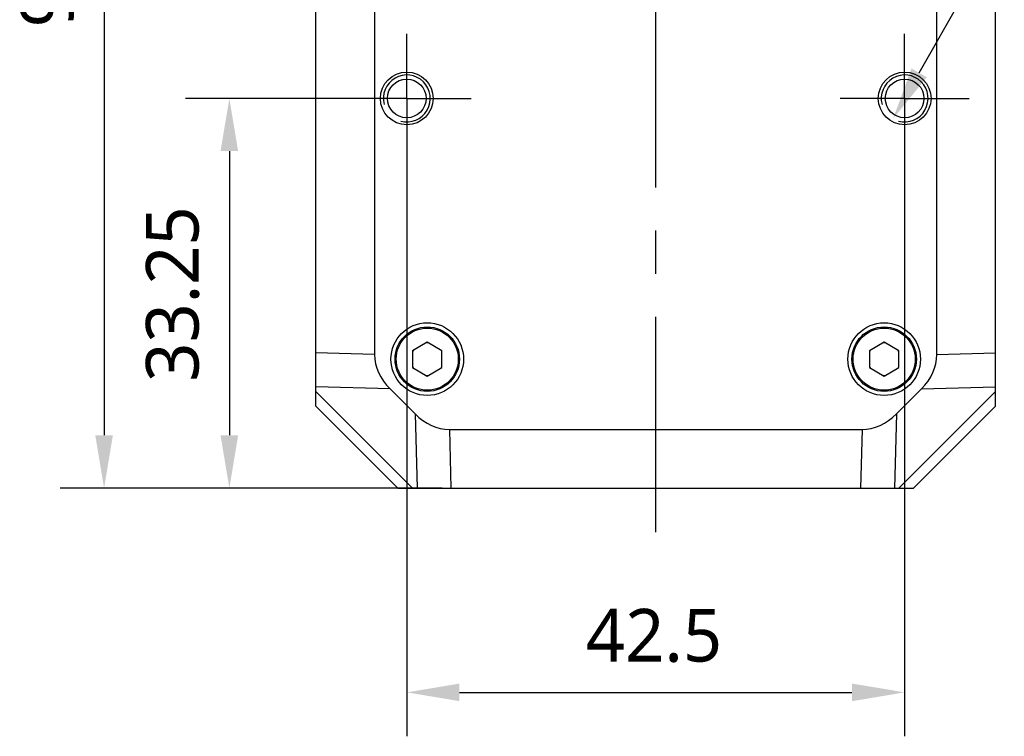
# Model space of a CAD drawing. Header units: millimetres. Extents: x -25 to 531, y 144 to 427.
# Tile 6 of 10: x 379 to 435, y 229 to 270. Entities that reach past the tile are written whole.
import ezdxf

# ---------------------------------------------------------------- set-up
doc = ezdxf.new("R2010")
doc.units = ezdxf.units.MM
doc.header["$LTSCALE"] = 32.67
doc.header["$PDMODE"] = 3
doc.header["$PDSIZE"] = 8
doc.linetypes.add('CENTER', pattern=[0.6, 0.375, -0.075, 0.075, -0.075])
doc.layers.get('0').update_dxf_attribs({"linetype": 'CONTINUOUS'})
doc.layers.get('Defpoints').update_dxf_attribs({"linetype": 'CONTINUOUS'})
for name, color, linetype in [('00_COMPONENTS', 7, 'CONTINUOUS'), ('03_ALL_AXES', 7, 'CONTINUOUS'), ('51__DRAFT_DIMS', 7, 'CONTINUOUS')]:
    doc.layers.add(name, color=color, linetype=linetype)
doc.styles.get("Standard").update_dxf_attribs({"font": 'Roboto-Regular.ttf'})
doc.dimstyles.new('DIMSTYLE_2', dxfattribs={"dimtxt": 3, "dimasz": 3, "dimexe": 2.5, "dimexo": 0.5, "dimgap": 0.75, "dimtad": 1, "dimlfac": 1.5, "dimdsep": 46, "dimtxsty": 'STANDARD', "dimblk": '_FILLED', "dimblk1": '_FILLED', "dimblk2": '_FILLED', "dimcen": 0.09, "dimclrt": 3, "dimazin": 2, "dimtp": 0.3, "dimtm": 0.3, "dimtfac": 1, "dimtofl": 0, "dimtmove": 0, "dimatfit": 3, "dimldrblk": '_FILLED', "dimfxl": 1, "dimtolj": 1, "dimarcsym": 0})
doc.dimstyles.new('DIMSTYLE_3', dxfattribs={"dimtxt": 3, "dimasz": 3, "dimexe": 2.5, "dimexo": 0.5, "dimtad": 1, "dimlfac": 1.5, "dimdsep": 46, "dimtxsty": 'STANDARD', "dimblk": '_FILLED', "dimblk1": '_FILLED', "dimblk2": '_FILLED', "dimcen": 0.09, "dimclrt": 3, "dimazin": 2, "dimtp": 0.1, "dimtm": 0.1, "dimtfac": 1, "dimtofl": 0, "dimtmove": 0, "dimatfit": 1, "dimldrblk": '_FILLED', "dimfxl": 1, "dimtolj": 1, "dimarcsym": 0})

# ---------------------------------------------------------------- blocks, each defined once
blk = doc.blocks.new('_FILLED')
at = {"color": 0, "linetype": 'ByBlock'}
blk.add_solid([(0, 0), (-1, 0.167), (-1, -0.167)], dxfattribs=at)
blk = doc.blocks.new('*D2')
at = {"layer": '51__DRAFT_DIMS', "color": 0, "lineweight": -2}
for p, q in [((400.775, 303.293), (381.716, 303.293)), ((384.216, 300.293), (384.216, 245.96)), ((403.458, 242.96), (381.716, 242.96))]:
    blk.add_line(p, q, dxfattribs=at)
at = {"layer": 'Defpoints', "color": 0}
for p in [(401.275, 303.293), (384.216, 242.96), (403.958, 242.96)]:
    blk.add_point(p, dxfattribs=at)
at = {"layer": '51__DRAFT_DIMS', "color": 0, "linetype": 'ByBlock', "lineweight": -2, "xscale": 3, "yscale": 3, "zscale": 3}
for p, rotation in [((384.216, 303.293), 90), ((384.216, 242.96), 270)]:
    blk.add_blockref('_FILLED', p, dxfattribs=dict(at, rotation=rotation))
at = {"layer": '51__DRAFT_DIMS', "color": 3, "insert": (379.466, 273.048), "char_height": 3, "attachment_point": 2, "rotation": 90, "line_spacing_factor": 0.9}
blk.add_mtext('\\A1;90.5', dxfattribs=at)
blk = doc.blocks.new('*D4')
at = {"layer": '51__DRAFT_DIMS', "color": 0, "lineweight": -2}
for p, q in [((398.571, 265.127), (388.845, 265.127)), ((391.345, 262.127), (391.345, 245.96)), ((403.458, 242.96), (388.845, 242.96))]:
    blk.add_line(p, q, dxfattribs=at)
at = {"layer": 'Defpoints', "color": 0}
for p in [(399.071, 265.127), (391.345, 242.96), (403.958, 242.96)]:
    blk.add_point(p, dxfattribs=at)
at = {"layer": '51__DRAFT_DIMS', "color": 0, "linetype": 'ByBlock', "lineweight": -2, "xscale": 3, "yscale": 3, "zscale": 3}
for p, rotation in [((391.345, 265.127), 90), ((391.345, 242.96), 270)]:
    blk.add_blockref('_FILLED', p, dxfattribs=dict(at, rotation=rotation))
at = {"layer": '51__DRAFT_DIMS', "color": 3, "insert": (386.595, 253.997), "char_height": 3, "attachment_point": 2, "rotation": 90, "line_spacing_factor": 0.9}
blk.add_mtext('\\A1;33.25', dxfattribs=at)
blk = doc.blocks.new('*D5')
at = {"layer": '51__DRAFT_DIMS', "color": 0, "lineweight": -2}
for p, q in [((401.442, 262.037), (401.442, 228.836)), ((429.775, 261.641), (429.775, 228.836)), ((404.442, 231.336), (426.775, 231.336))]:
    blk.add_line(p, q, dxfattribs=at)
at = {"layer": 'Defpoints', "color": 0}
for p in [(401.442, 262.537), (429.775, 262.141), (429.775, 231.336)]:
    blk.add_point(p, dxfattribs=at)
at = {"layer": '51__DRAFT_DIMS', "color": 0, "linetype": 'ByBlock', "lineweight": -2, "xscale": 3, "yscale": 3, "zscale": 3, "rotation": 180}
blk.add_blockref('_FILLED', (401.442, 231.336), dxfattribs=at)
at = {"layer": '51__DRAFT_DIMS', "color": 0, "linetype": 'ByBlock', "lineweight": -2, "xscale": 3, "yscale": 3, "zscale": 3}
blk.add_blockref('_FILLED', (429.775, 231.336), dxfattribs=at)
at = {"layer": '51__DRAFT_DIMS', "color": 3, "insert": (415.512, 236.086), "char_height": 3, "attachment_point": 2, "line_spacing_factor": 0.9}
blk.add_mtext('\\A1;42.5', dxfattribs=at)
blk = doc.blocks.new('*D6')
at = {"layer": '51__DRAFT_DIMS', "color": 0, "lineweight": -2}
for p in [(430.599, 266.576), (463.99, 282.19)]:
    blk.add_line(p, (439.472, 282.19), dxfattribs=at)
at = {"layer": 'Defpoints', "color": 0}
for p in [(430.434, 266.286), (429.116, 263.968)]:
    blk.add_point(p, dxfattribs=at)
at = {"layer": '51__DRAFT_DIMS', "color": 0, "linetype": 'ByBlock', "lineweight": -2, "xscale": 3, "yscale": 3, "zscale": 3, "rotation": 240.3907207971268}
blk.add_blockref('_FILLED', (429.116, 263.968), dxfattribs=at)
at = {"layer": '51__DRAFT_DIMS', "color": 3, "insert": (444.26, 286.815), "char_height": 3, "attachment_point": 1, "line_spacing_factor": 0.9}
blk.add_mtext('\\A1;2×2-M{\\A1;4\\fGDT|b1|i0|c0|p2;x\\fRoboto|b0|i0|c0|p2;8}', dxfattribs=at)

msp = doc.modelspace()

# ---------------------------------------------------------------- linework, layer by layer
at = {"layer": '00_COMPONENTS', "color": 7}
for p, q in [((396.2753, 247.6268), (396.2753, 282.6268)), ((434.9419, 247.6268), (434.9419, 282.6268)), ((399.6086, 279.7027), (399.6086, 250.5508)), ((431.6086, 250.5508), (431.6086, 279.7027)), ((402.6086, 251.2557), (401.7753, 250.7746)), ((403.4419, 250.7746), (402.6086, 251.2557)), ((428.6086, 251.2557), (427.7753, 250.7746)), ((429.4419, 250.7746), (428.6086, 251.2557)), ((401.7753, 250.7746), (401.7753, 249.8123)), ((403.4419, 249.8123), (403.4419, 250.7746)), ((427.7753, 250.7746), (427.7753, 249.8123)), ((429.4419, 249.8123), (429.4419, 250.7746)), ((401.7753, 249.8123), (402.6086, 249.3312)), ((402.6086, 249.3312), (403.4419, 249.8123)), ((427.7753, 249.8123), (428.6086, 249.3312)), ((428.6086, 249.3312), (429.4419, 249.8123)), ((400.4919, 248.5956), (401.9107, 247.1768)), ((429.3065, 247.1768), (430.7253, 248.5956)), ((400.9419, 242.9601), (396.2753, 247.6268)), ((434.9419, 247.6268), (430.2753, 242.9601)), ((403.866, 246.2934), (427.3512, 246.2934)), ((400.9419, 242.9601), (430.2753, 242.9601))]:
    msp.add_line(p, q, dxfattribs=at)
at = {"layer": '00_COMPONENTS', "color": 4}
for p, q in [((399.6086, 250.5508), (396.2753, 250.6433)), ((431.6086, 250.5508), (434.9419, 250.6433)), ((400.4919, 248.5956), (396.2753, 248.7125)), ((401.7714, 242.9601), (396.2753, 248.4562)), ((434.9419, 248.4562), (429.4458, 242.9601)), ((430.7253, 248.5956), (434.9419, 248.7125)), ((401.9107, 247.1768), (402.0276, 242.9601)), ((429.3065, 247.1768), (429.1895, 242.9601)), ((403.866, 246.2934), (403.9584, 242.9601)), ((427.3512, 246.2934), (427.2588, 242.9601))]:
    msp.add_line(p, q, dxfattribs=at)
at = {"layer": '00_COMPONENTS', "color": 7}
for centre, radius in [((401.4419, 265.1268), 1.5), ((401.4419, 265.1268), 1.1), ((429.7753, 265.1268), 1.5), ((429.7753, 265.1268), 1.1), ((402.6086, 250.2934), 2.0667), ((428.6086, 250.2934), 2.0667), ((402.6086, 250.2934), 1.8333), ((428.6086, 250.2934), 1.8333)]:
    msp.add_circle(centre, radius, dxfattribs=at)
at = {"layer": '00_COMPONENTS', "color": 4}
for centre in [(402.6086, 250.2934), (428.6086, 250.2934)]:
    msp.add_circle(centre, 1.7667, dxfattribs=at)
for centre in [(401.4419, 265.1268), (429.7753, 265.1268)]:
    msp.add_arc(centre, 1.3333, 255, 195, dxfattribs=at)
at = {"layer": '00_COMPONENTS', "color": 7}
for centre, start, end in [((402.6086, 250.2934), 87.30059, 93.2345), ((428.6086, 250.2934), 87.30059, 93.2345), ((402.6086, 250.2934), 147.83663, 153.2345), ((402.6086, 250.2934), 27.85198, 33.2345), ((428.6086, 250.2934), 147.83663, 153.2345), ((428.6086, 250.2934), 27.85198, 33.2345), ((402.6086, 250.2934), 207.85198, 213.2345), ((402.6086, 250.2934), 267.30059, 273.2345), ((402.6086, 250.2934), 327.83663, 333.2345), ((428.6086, 250.2934), 207.85198, 213.2345), ((428.6086, 250.2934), 267.30059, 273.2345), ((428.6086, 250.2934), 327.83663, 333.2345)]:
    msp.add_arc(centre, 0.9333, start, end, dxfattribs=at)
for centre, major_axis, start_param, end_param in [((404.3226, 250.4855), (-4.7131, 0.1307), 0.0196005, 0.6417677), ((426.8945, 250.4855), (4.7131, 0.1307), -0.6417677, -0.0196005), ((403.8006, 251.0075), (0.1307, -4.7131), -0.6417677, -0.0196005), ((427.4165, 251.0075), (-0.1307, -4.7131), 0.0196005, 0.6417677)]:
    msp.add_ellipse(centre, major_axis=major_axis, ratio=0.7069709, start_param=start_param, end_param=end_param, dxfattribs=at)
at = {"layer": '03_ALL_AXES', "color": 1, "linetype": 'CENTER'}
for p, q in [((415.6086, 240.4525), (415.6086, 307.0957)), ((401.4419, 265.1268), (401.4419, 268.7934)), ((429.7753, 265.1268), (429.7753, 268.7934)), ((401.4419, 265.1268), (397.7753, 265.1268)), ((401.4419, 265.1268), (401.4419, 261.4601)), ((401.4419, 265.1268), (405.1086, 265.1268)), ((429.7753, 265.1268), (426.1086, 265.1268)), ((429.7753, 265.1268), (433.4419, 265.1268)), ((429.7753, 265.1268), (429.7753, 261.4601))]:
    msp.add_line(p, q, dxfattribs=at)

# ---------------------------------------------------------------- dimensions: what is measured, and where the dimension line sits
at = {"layer": '51__DRAFT_DIMS', "color": 4}
for base, p1, picture, middle in [((384.2163, 242.9601), (401.2753, 303.2934), '*D2', (384.2163, 273.0477)), ((391.3449, 242.9601), (399.0709, 265.1268), '*D4', (391.3449, 253.9966))]:
    dim = msp.add_linear_dim(base=base, p1=p1, p2=(403.9584, 242.9601), angle=270, dimstyle='DIMSTYLE_2', dxfattribs=at)
    dim.commit()
    dim.dimension.update_dxf_attribs({"geometry": picture, "text_midpoint": middle, "dimtype": 160})
dim = msp.add_diameter_dim_2p(p1=(430.434, 266.286), p2=(429.1165, 263.9675), text='2×2-M{\\A1;<>\\fGDT|b1|i0|c0|p2;x\\fRoboto|b0|i0|c0|p2;8}', dimstyle='DIMSTYLE_3', override={"dimtih": 1, "dimtoh": 1, "dimpost": '<>', "dimtxsty": 'STANDARD'}, dxfattribs=at)
dim.commit()
dim.dimension.update_dxf_attribs({"geometry": '*D6', "text_midpoint": (454.1251, 282.19), "dimtype": 163})
dim = msp.add_linear_dim(base=(429.7753, 231.3362), p1=(401.4419, 262.5374), p2=(429.7753, 262.1411), dimstyle='DIMSTYLE_2', dxfattribs=at)
dim.commit()
dim.dimension.update_dxf_attribs({"geometry": '*D5', "text_midpoint": (415.5119, 231.3362), "dimtype": 160})

doc.saveas('drawing.dxf')
